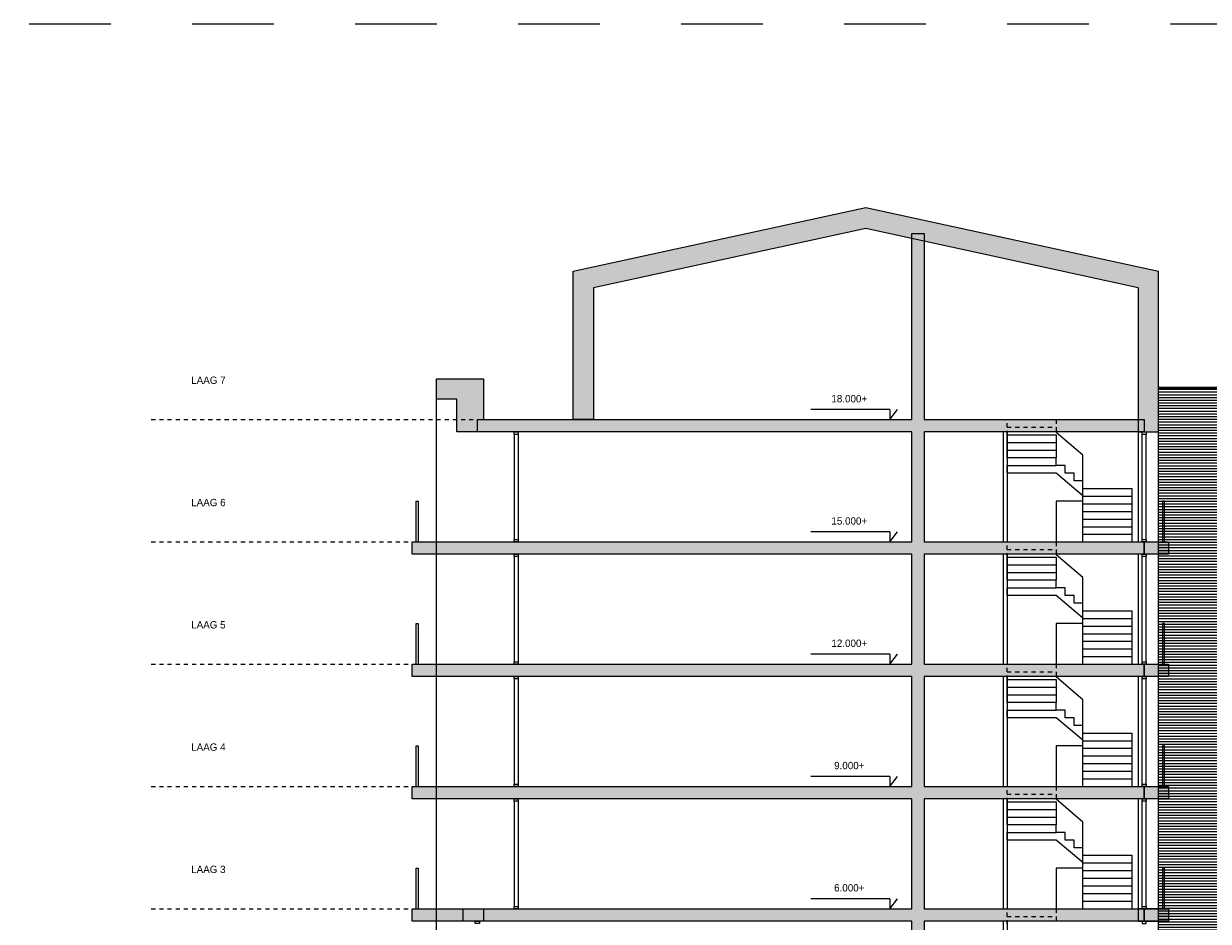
# Model space of a CAD drawing. Header units: metres. Extents: x 146966 to 148695, y 409998 to 410959.
# Tile 24 of 26: x 148153 to 148182, y 410539 to 410561. Entities that reach past the tile are written whole.
import ezdxf

# ---------------------------------------------------------------- set-up
doc = ezdxf.new("R2010")
doc.units = ezdxf.units.M
doc.linetypes.add('DASHED', pattern=[0.75, 0.5, -0.25])
doc.linetypes.add('XX-HIDDEN', pattern=[4, 2, -2])
doc.layers.get('0').update_dxf_attribs({"color": 151})
doc.layers.add('B-WE-OG-ZONE-G', color=7, linetype='XX-HIDDEN', lineweight=18)
for name, color, linetype in [('LAYER01', 251, 'Continuous'), ('LAYER02', 213, 'Continuous'), ('LAYER111', 7, 'Continuous'), ('LAYER21', 253, 'Continuous'), ('LAYER30', 251, 'Continuous')]:
    doc.layers.add(name, color=color, linetype=linetype)
doc.styles.get("Standard").update_dxf_attribs({"font": 'iv-font.shx'})

# ---------------------------------------------------------------- blocks, each defined once
blk = doc.blocks.new('gebouw D')
at = {"layer": 'LAYER111', "linetype": 'Continuous', "lineweight": 5}
for points in [[(148.5, 18237.1), (-351.5, 18640), (6828.4, 20202.6), (6828.4, 19690.9)], [(148.5, 18237.1), (-351.5, 18640), (6828.4, 20202.6), (6828.4, 19690.9)], [(6828.5, 19690.8), (6828.5, 20202.4), (14008.5, 18639.9), (13508.5, 18237)], [(6828.5, 19690.8), (6828.5, 20202.4), (14008.5, 18639.9), (13508.5, 18237)], [(8258.5, 15000), (8108.5, 14850), (7958.5, 15000), (7958.5, 19565.6), (8108.5, 19565.6), (8258.5, 19565.6)], [(8258.5, 15000), (8108.5, 14850), (7958.5, 15000), (7958.5, 19565.6), (8108.5, 19565.6), (8258.5, 19565.6)], [(148.5, 15000), (-351.5, 15000), (-351.5, 18639.9), (148.5, 18237)], [(148.5, 15000), (-351.5, 15000), (-351.5, 18639.9), (148.5, 18237)], [(13508.5, 16000), (14008.5, 16000), (14008.5, 18639.9), (13508.5, 18237)], [(13508.5, 16000), (14008.5, 16000), (14008.5, 18639.9), (13508.5, 18237)], [(-3702, 16000), (-2552, 16000), (-2552, 15000), (-2702, 15000), (-2702, 14700), (-3202, 14700), (-3202, 15500), (-3702, 15500)], [(-3702, 16000), (-2552, 16000), (-2552, 15000), (-2702, 15000), (-2702, 14700), (-3202, 14700), (-3202, 15500), (-3702, 15500)], [(13508.5, 14700), (14008.5, 14700), (14008.5, 16000), (13508.5, 16000)], [(13508.5, 14700), (14008.5, 14700), (14008.5, 16000), (13508.5, 16000)], [(-2701.5, 14700), (-2701.5, 14850), (-2701.5, 15000), (7958.5, 15000), (8108.5, 14850), (7958.5, 14700)], [(-2701.5, 14700), (-2701.5, 14850), (-2701.5, 15000), (7958.5, 15000), (8108.5, 14850), (7958.5, 14700)], [(8258.5, 12000), (8108.5, 11850), (7958.5, 12000), (7958.5, 14700), (8108.5, 14850), (8258.5, 14700)], [(8258.5, 12000), (8108.5, 11850), (7958.5, 12000), (7958.5, 14700), (8108.5, 14850), (8258.5, 14700)], [(8258.5, 14700), (8108.5, 14850), (8258.5, 15000), (13658.5, 15000), (13658.5, 14850), (13658.5, 14700)], [(8258.5, 14700), (8108.5, 14850), (8258.5, 15000), (13658.5, 15000), (13658.5, 14850), (13658.5, 14700)], [(-4301.5, 11700), (-4301.5, 11850), (-4301.5, 12000), (7958.5, 12000), (8108.5, 11850), (7958.5, 11700)], [(-4301.5, 11700), (-4301.5, 11850), (-4301.5, 12000), (7958.5, 12000), (8108.5, 11850), (7958.5, 11700)], [(8258.5, 11700), (8108.5, 11850), (8258.5, 12000), (13658.3, 12000), (13658.3, 11850), (13658.3, 11700)], [(8258.5, 11700), (8108.5, 11850), (8258.5, 12000), (13658.3, 12000), (13658.3, 11850), (13658.3, 11700)], [(13658.5, 11700), (13658.5, 12000), (14258.5, 12000), (14258.5, 11700)], [(13658.5, 11700), (13658.5, 12000), (14258.5, 12000), (14258.5, 11700)], [(8258.5, 9000), (8108.5, 8850), (7958.5, 9000), (7958.5, 11700), (8108.5, 11850), (8258.5, 11700)], [(8258.5, 9000), (8108.5, 8850), (7958.5, 9000), (7958.5, 11700), (8108.5, 11850), (8258.5, 11700)], [(-4301.5, 8700), (-4301.5, 8850), (-4301.5, 9000), (7958.5, 9000), (8108.5, 8850), (7958.5, 8700)], [(-4301.5, 8700), (-4301.5, 8850), (-4301.5, 9000), (7958.5, 9000), (8108.5, 8850), (7958.5, 8700)], [(8258.5, 6000), (8108.5, 5850), (7958.5, 6000), (7958.5, 8700), (8108.5, 8850), (8258.5, 8700)], [(8258.5, 6000), (8108.5, 5850), (7958.5, 6000), (7958.5, 8700), (8108.5, 8850), (8258.5, 8700)], [(8258.5, 8700), (8108.5, 8850), (8258.5, 9000), (13658.3, 9000), (13658.3, 8850), (13658.3, 8700)], [(8258.5, 8700), (8108.5, 8850), (8258.5, 9000), (13658.3, 9000), (13658.3, 8850), (13658.3, 8700)], [(13658.5, 8700), (13658.5, 9000), (14258.5, 9000), (14258.5, 8700)], [(13658.5, 8700), (13658.5, 9000), (14258.5, 9000), (14258.5, 8700)], [(-4301.5, 5700), (-4301.5, 5850), (-4301.5, 6000), (7958.5, 6000), (8108.5, 5850), (7958.5, 5700)], [(-4301.5, 5700), (-4301.5, 5850), (-4301.5, 6000), (7958.5, 6000), (8108.5, 5850), (7958.5, 5700)], [(8258.5, 3000), (8108.5, 2850), (7958.5, 3000), (7958.5, 5700), (8108.5, 5850), (8258.5, 5700)], [(8258.5, 3000), (8108.5, 2850), (7958.5, 3000), (7958.5, 5700), (8108.5, 5850), (8258.5, 5700)], [(8258.5, 5700), (8108.5, 5850), (8258.5, 6000), (13658.3, 6000), (13658.3, 5850), (13658.3, 5700)], [(8258.5, 5700), (8108.5, 5850), (8258.5, 6000), (13658.3, 6000), (13658.3, 5850), (13658.3, 5700)], [(13658.5, 5700), (13658.5, 6000), (14258.5, 6000), (14258.5, 5700)], [(13658.5, 5700), (13658.5, 6000), (14258.5, 6000), (14258.5, 5700)], [(-4301.5, 2700), (-4301.5, 2850), (-4301.5, 3000), (7958.5, 3000), (8108.5, 2850), (7958.5, 2700)], [(-4301.5, 2700), (-4301.5, 2850), (-4301.5, 3000), (7958.5, 3000), (8108.5, 2850), (7958.5, 2700)], [(-2551.5, 2700), (-3051.5, 2700), (-3051.5, 3000), (-2551.5, 3000)], [(-2551.5, 2700), (-3051.5, 2700), (-3051.5, 3000), (-2551.5, 3000)], [(8258.5, 2700), (8108.5, 2850), (8258.5, 3000), (13658.3, 3000), (13658.3, 2850), (13658.3, 2700)], [(8258.5, 2700), (8108.5, 2850), (8258.5, 3000), (13658.3, 3000), (13658.3, 2850), (13658.3, 2700)], [(13508.5, 2700), (14008.5, 2700), (14008.5, 3000), (13508.5, 3000)], [(13508.5, 2700), (14008.5, 2700), (14008.5, 3000), (13508.5, 3000)], [(13658.5, 2700), (13658.5, 3000), (14258.5, 3000), (14258.5, 2700)], [(13658.5, 2700), (13658.5, 3000), (14258.5, 3000), (14258.5, 2700)], [(8258.5, 0), (8108.5, -150), (7958.5, 0), (7958.5, 2700), (8108.5, 2850), (8258.5, 2700)], [(8258.5, 0), (8108.5, -150), (7958.5, 0), (7958.5, 2700), (8108.5, 2850), (8258.5, 2700)]]:
    blk.add_hatch(color=254, dxfattribs=at).paths.add_polyline_path(points, flags=0)
at = {"layer": 'LAYER21', "linetype": 'Continuous', "lineweight": 13}
h = blk.add_hatch(dxfattribs=at)
h.set_pattern_fill('~A--G+M~', color=253, style=0, pattern_type=0)
h.set_pattern_definition([(0, (14008.47, 1500), (0, 67), [])])
h.paths.add_polyline_path([(14008.5, 1500), (14008.5, 5690), (14008.5, 5840), (14008.5, 5990), (14008.5, 7000), (14008.5, 8700), (14008.5, 8850), (14008.5, 9000), (14008.5, 10010), (14008.5, 11690), (14008.5, 11840), (14008.5, 11990), (14008.5, 13000), (14008.5, 15770), (23878.5, 15770), (23878.5, -3000), (22461, -3000), (22461, 14600), (20421, 14600), (20421, -3000), (18581, -3000), (18581, 14600), (17203.5, 14600), (17203.5, 1500)], flags=0)
at = {"layer": 'LAYER01', "color": 213, "linetype": 'Continuous', "lineweight": 13}
for points in [[(-351.5, 18640), (6828.3, 20202.6)], [(6828.5, 20202.4), (14008.5, 18639.9)], [(6828.4, 19690.9), (148.5, 18237.1)], [(13508.5, 18237), (6828.5, 19690.8)], [(7958.5, 15000), (7958.5, 19565.6)], [(7958.5, 19565.6), (8108.5, 19565.6), (8258.5, 19565.6)], [(8258.5, 19565.6), (8258.5, 15000)], [(-351.5, 15000), (-351.5, 18639.9)], [(14008.5, 16000), (14008.5, 18639.9)], [(148.5, 18237), (148.5, 15000)], [(13508.5, 18237), (13508.5, 16000)], [(-2702, 14700), (-3202, 14700), (-3202, 15500), (-3702, 15500), (-3702, 16000), (-2702, 16000), (-2552, 16000), (-2552, 15000)], [(13508.5, 16000), (13508.5, 14700)], [(14008.5, 14700), (14008.5, 16000)], [(-2701.5, 15000), (7958.5, 15000)], [(-2701.5, 14700), (-2701.5, 14850), (-2701.5, 15000)], [(148.5, 15000), (-351.5, 15000)], [(8258.5, 15000), (13658.5, 15000)], [(13658.5, 15000), (13658.5, 14850), (13658.5, 14700)], [(7958.5, 14700), (-2701.5, 14700)], [(7958.5, 12000), (7958.5, 14700)], [(13658.5, 14700), (8258.5, 14700)], [(8258.5, 14700), (8258.5, 12000)], [(10198.5, 14700), (10198.5, 12000)], [(10298.5, 14700), (10298.5, 12000)], [(13508.5, 14700), (14008.5, 14700)], [(-4202, 12000), (-4202, 13000), (-4152, 13000), (-4152, 12000)], [(14158.5, 12000), (14158.5, 13000), (14108.5, 13000), (14108.5, 12000)], [(-4301.5, 12000), (7958.5, 12000)], [(-4301.5, 11700), (-4301.5, 11850), (-4301.5, 12000)], [(8258.5, 12000), (13658.3, 12000)], [(13658.3, 12000), (13658.3, 11850), (13658.3, 11700)], [(13658.5, 12000), (14258.5, 12000)], [(13658.5, 11700), (13658.5, 12000)], [(14258.5, 12000), (14258.5, 11700)], [(7958.5, 11700), (-4301.5, 11700)], [(7958.5, 9000), (7958.5, 11700)], [(13658.3, 11700), (8258.5, 11700)], [(8258.5, 11700), (8258.5, 9000)], [(10198.5, 11700), (10198.5, 9000)], [(10298.5, 11700), (10298.5, 9000)], [(14258.5, 11700), (13658.5, 11700)], [(-4202, 9000), (-4202, 10000), (-4152, 10000), (-4152, 9000)], [(14158.5, 9000), (14158.5, 10000), (14108.5, 10000), (14108.5, 9000)], [(-4301.5, 9000), (7958.5, 9000)], [(-4301.5, 8700), (-4301.5, 8850), (-4301.5, 9000)], [(8258.5, 9000), (13658.3, 9000)], [(13658.3, 9000), (13658.3, 8850), (13658.3, 8700)], [(13658.5, 9000), (14258.5, 9000)], [(13658.5, 8700), (13658.5, 9000)], [(14258.5, 9000), (14258.5, 8700)], [(7958.5, 8700), (-4301.5, 8700)], [(7958.5, 6000), (7958.5, 8700)], [(13658.3, 8700), (8258.5, 8700)], [(8258.5, 8700), (8258.5, 6000)], [(10198.5, 8700), (10198.5, 6000)], [(10298.5, 8700), (10298.5, 6000)], [(14258.5, 8700), (13658.5, 8700)], [(-4202, 6000), (-4202, 7000), (-4152, 7000), (-4152, 6000)], [(14158.5, 6000), (14158.5, 7000), (14108.5, 7000), (14108.5, 6000)], [(-4301.5, 6000), (7958.5, 6000)], [(-4301.5, 5700), (-4301.5, 5850), (-4301.5, 6000)], [(8258.5, 6000), (13658.3, 6000)], [(13658.3, 6000), (13658.3, 5850), (13658.3, 5700)], [(13658.5, 6000), (14258.5, 6000)], [(13658.5, 5700), (13658.5, 6000)], [(14258.5, 6000), (14258.5, 5700)], [(7958.5, 5700), (-4301.5, 5700)], [(7958.5, 3000), (7958.5, 5700)], [(13658.3, 5700), (8258.5, 5700)], [(8258.5, 5700), (8258.5, 3000)], [(10198.5, 5700), (10198.5, 3000)], [(10298.5, 5700), (10298.5, 3000)], [(14258.5, 5700), (13658.5, 5700)], [(-4202, 3000), (-4202, 4000), (-4152, 4000), (-4152, 3000)], [(14158.5, 3000), (14158.5, 4000), (14108.5, 4000), (14108.5, 3000)], [(-4301.5, 3000), (7958.5, 3000)], [(-4301.5, 2700), (-4301.5, 2850), (-4301.5, 3000)], [(-3051.5, 2700), (-3051.5, 3000)], [(-3051.5, 3000), (-2551.5, 3000)], [(-2551.5, 3000), (-2551.5, 2700)], [(8258.5, 3000), (13658.3, 3000)], [(13508.5, 3000), (13508.5, 2700)], [(14008.5, 3000), (13508.5, 3000)], [(13658.3, 3000), (13658.3, 2850), (13658.3, 2700)], [(13658.5, 3000), (14258.5, 3000)], [(13658.5, 2700), (13658.5, 3000)], [(14008.5, 2700), (14008.5, 3000)], [(14258.5, 3000), (14258.5, 2700)], [(7958.5, 2700), (-4301.5, 2700)], [(-2551.5, 2700), (-3051.5, 2700)], [(7958.5, 0), (7958.5, 2700)], [(13658.3, 2700), (8258.5, 2700)], [(8258.5, 2700), (8258.5, 0)], [(10198.5, 2700), (10198.5, 0)], [(10298.5, 2700), (10298.5, 0)], [(13508.5, 2700), (14008.5, 2700)], [(14258.5, 2700), (13658.5, 2700)]]:
    blk.add_lwpolyline(points, dxfattribs=at)
at = {"layer": 'LAYER01', "color": 251, "linetype": 'Continuous', "lineweight": 5}
blk.add_lwpolyline([(14008.5, -3000), (14008.5, 15800), (23878.5, 15800), (23878.5, -3000)], close=True, dxfattribs=at)
for points in [[(14008.5, 15770), (23878.5, 15770)], [(-3702, -3000), (-3702, 15500)], [(10298.5, 14437.5), (10298.5, 14625), (11498.5, 14625), (11498.5, 14437.5)], [(12158.5, 14125), (11498.5, 14687.5)], [(13508.5, 14700), (13508.5, 12000)], [(14008.5, 12000), (14008.5, 14700)], [(10298.5, 14250), (10298.5, 14437.5), (11498.5, 14437.5), (11498.5, 14250)], [(10298.5, 14062.5), (10298.5, 14250), (11498.5, 14250), (11498.5, 14062.5)], [(11498.5, 13875), (11498.5, 14062.5), (10298.5, 14062.5)], [(10298.5, 14062.5), (10298.5, 13696), (11498.5, 13696), (12158.5, 13142)], [(11498.5, 13875), (11498.5, 14062.5), (10298.5, 14062.5)], [(12158.5, 13000), (12158.5, 14125)], [(10298.5, 13696), (10298.5, 13875), (11498.5, 13875)], [(11718.5, 13687.5), (11718.5, 13875), (11498.5, 13875)], [(11938.5, 13500), (11938.5, 13687.5), (11718.5, 13687.5)], [(12158.5, 13312.5), (12158.5, 13500), (11938.5, 13500)], [(12158.5, 13125), (12158.5, 13312.5), (13358.5, 13312.5), (13358.5, 13125)], [(12158.5, 12937.5), (12158.5, 13125), (13358.5, 13125), (13358.5, 12937.5)], [(12158.5, 13000), (11498.5, 13000), (11498.5, 12000)], [(12158.5, 12750), (12158.5, 12937.5), (13358.5, 12937.5), (13358.5, 12750)], [(12158.5, 12562.5), (12158.5, 12750), (13358.5, 12750), (13358.5, 12562.5)], [(12158.5, 12375), (12158.5, 12562.5), (13358.5, 12562.5), (13358.5, 12375)], [(12158.5, 12187.5), (12158.5, 12375), (13358.5, 12375), (13358.5, 12187.5)], [(12158.5, 12000), (12158.5, 12187.5), (13358.5, 12187.5), (13358.5, 12000)], [(12158.5, 11125), (11498.5, 11687.5)], [(13508.5, 11700), (13508.5, 9000)], [(14008.5, 9000), (14008.5, 11700)], [(10298.5, 11437.5), (10298.5, 11625), (11498.5, 11625), (11498.5, 11437.5)], [(10298.5, 11250), (10298.5, 11437.5), (11498.5, 11437.5), (11498.5, 11250)], [(10298.5, 11062.5), (10298.5, 11250), (11498.5, 11250), (11498.5, 11062.5)], [(11498.5, 10875), (11498.5, 11062.5), (10298.5, 11062.5)], [(10298.5, 11062.5), (10298.5, 10696), (11498.5, 10696), (12158.5, 10142)], [(11498.5, 10875), (11498.5, 11062.5), (10298.5, 11062.5)], [(12158.5, 10000), (12158.5, 11125)], [(10298.5, 10696), (10298.5, 10875), (11498.5, 10875)], [(11718.5, 10687.5), (11718.5, 10875), (11498.5, 10875)], [(11938.5, 10500), (11938.5, 10687.5), (11718.5, 10687.5)], [(12158.5, 10312.5), (12158.5, 10500), (11938.5, 10500)], [(12158.5, 10125), (12158.5, 10312.5), (13358.5, 10312.5), (13358.5, 10125)], [(12158.5, 10000), (11498.5, 10000), (11498.5, 9000)], [(12158.5, 9937.5), (12158.5, 10125), (13358.5, 10125), (13358.5, 9937.5)], [(12158.5, 9750), (12158.5, 9937.5), (13358.5, 9937.5), (13358.5, 9750)], [(12158.5, 9562.5), (12158.5, 9750), (13358.5, 9750), (13358.5, 9562.5)], [(12158.5, 9375), (12158.5, 9562.5), (13358.5, 9562.5), (13358.5, 9375)], [(12158.5, 9187.5), (12158.5, 9375), (13358.5, 9375), (13358.5, 9187.5)], [(12158.5, 9000), (12158.5, 9187.5), (13358.5, 9187.5), (13358.5, 9000)], [(10298.5, 8437.5), (10298.5, 8625), (11498.5, 8625), (11498.5, 8437.5)], [(10298.5, 8250), (10298.5, 8437.5), (11498.5, 8437.5), (11498.5, 8250)], [(12158.5, 8125), (11498.5, 8687.5)], [(13508.5, 8700), (13508.5, 6000)], [(14008.5, 6000), (14008.5, 8700)], [(10298.5, 8062.5), (10298.5, 8250), (11498.5, 8250), (11498.5, 8062.5)], [(11498.5, 7875), (11498.5, 8062.5), (10298.5, 8062.5)], [(10298.5, 8062.5), (10298.5, 7696), (11498.5, 7696), (12158.5, 7142)], [(11498.5, 7875), (11498.5, 8062.5), (10298.5, 8062.5)], [(10298.5, 7696), (10298.5, 7875), (11498.5, 7875)], [(11718.5, 7687.5), (11718.5, 7875), (11498.5, 7875)], [(12158.5, 7000), (12158.5, 8125)], [(11938.5, 7500), (11938.5, 7687.5), (11718.5, 7687.5)], [(12158.5, 7312.5), (12158.5, 7500), (11938.5, 7500)], [(12158.5, 7125), (12158.5, 7312.5), (13358.5, 7312.5), (13358.5, 7125)], [(12158.5, 7000), (11498.5, 7000), (11498.5, 6000)], [(12158.5, 6937.5), (12158.5, 7125), (13358.5, 7125), (13358.5, 6937.5)], [(12158.5, 6750), (12158.5, 6937.5), (13358.5, 6937.5), (13358.5, 6750)], [(12158.5, 6562.5), (12158.5, 6750), (13358.5, 6750), (13358.5, 6562.5)], [(12158.5, 6375), (12158.5, 6562.5), (13358.5, 6562.5), (13358.5, 6375)], [(12158.5, 6187.5), (12158.5, 6375), (13358.5, 6375), (13358.5, 6187.5)], [(12158.5, 6000), (12158.5, 6187.5), (13358.5, 6187.5), (13358.5, 6000)], [(10298.5, 5437.5), (10298.5, 5625), (11498.5, 5625), (11498.5, 5437.5)], [(12158.5, 5125), (11498.5, 5687.5)], [(13508.5, 5700), (13508.5, 3000)], [(14008.5, 3000), (14008.5, 5700)], [(10298.5, 5250), (10298.5, 5437.5), (11498.5, 5437.5), (11498.5, 5250)], [(10298.5, 5062.5), (10298.5, 5250), (11498.5, 5250), (11498.5, 5062.5)], [(11498.5, 4875), (11498.5, 5062.5), (10298.5, 5062.5)], [(10298.5, 5062.5), (10298.5, 4696), (11498.5, 4696), (12158.5, 4142)], [(11498.5, 4875), (11498.5, 5062.5), (10298.5, 5062.5)], [(12158.5, 4000), (12158.5, 5125)], [(10298.5, 4696), (10298.5, 4875), (11498.5, 4875)], [(11718.5, 4687.5), (11718.5, 4875), (11498.5, 4875)], [(11938.5, 4500), (11938.5, 4687.5), (11718.5, 4687.5)], [(12158.5, 4312.5), (12158.5, 4500), (11938.5, 4500)], [(12158.5, 4125), (12158.5, 4312.5), (13358.5, 4312.5), (13358.5, 4125)], [(12158.5, 3937.5), (12158.5, 4125), (13358.5, 4125), (13358.5, 3937.5)], [(12158.5, 4000), (11498.5, 4000), (11498.5, 3000)], [(12158.5, 3750), (12158.5, 3937.5), (13358.5, 3937.5), (13358.5, 3750)], [(12158.5, 3562.5), (12158.5, 3750), (13358.5, 3750), (13358.5, 3562.5)], [(12158.5, 3375), (12158.5, 3562.5), (13358.5, 3562.5), (13358.5, 3375)], [(12158.5, 3187.5), (12158.5, 3375), (13358.5, 3375), (13358.5, 3187.5)], [(12158.5, 3000), (12158.5, 3187.5), (13358.5, 3187.5), (13358.5, 3000)]]:
    blk.add_lwpolyline(points, dxfattribs=at)
at = {"layer": 'LAYER01', "color": 213, "linetype": 'DASHED', "lineweight": 13}
for points in [[(-10702, 15000), (3207, 15000)], [(-10702, 12000), (3207, 12000)], [(-10702, 9000), (3207, 9000)], [(-10702, 6000), (3207, 6000)], [(-10702, 3000), (3207, 3000)]]:
    blk.add_lwpolyline(points, dxfattribs=at)
at = {"layer": 'LAYER01', "color": 251, "linetype": 'DASHED', "lineweight": 5}
for points in [[(10298.5, 14812.5), (10298.5, 15000), (11498.5, 15000), (11498.5, 14812.5)], [(10298.5, 14625), (10298.5, 14812.5), (11498.5, 14812.5), (11498.5, 14625)], [(10298.5, 11812.5), (10298.5, 12000), (11498.5, 12000), (11498.5, 11812.5)], [(10298.5, 11625), (10298.5, 11812.5), (11498.5, 11812.5), (11498.5, 11625)], [(10298.5, 8812.5), (10298.5, 9000), (11498.5, 9000), (11498.5, 8812.5)], [(10298.5, 8625), (10298.5, 8812.5), (11498.5, 8812.5), (11498.5, 8625)], [(10298.5, 5812.5), (10298.5, 6000), (11498.5, 6000), (11498.5, 5812.5)], [(10298.5, 5625), (10298.5, 5812.5), (11498.5, 5812.5), (11498.5, 5625)], [(10298.5, 2812.5), (10298.5, 3000), (11498.5, 3000), (11498.5, 2812.5)], [(10298.5, 2625), (10298.5, 2812.5), (11498.5, 2812.5), (11498.5, 2625)]]:
    blk.add_lwpolyline(points, dxfattribs=at)
at = {"layer": 'LAYER02', "color": 213, "linetype": 'Continuous', "lineweight": 13}
for points in [[(7423.5, 15246.9), (5481.7, 15246.9)], [(7423.5, 15246.9), (7423.5, 15000.1), (7607.8, 15246.9)], [(7423.5, 12246.9), (5481.7, 12246.9)], [(7423.5, 12246.9), (7423.5, 12000.1), (7607.8, 12246.9)], [(7423.5, 9246.9), (5481.7, 9246.9)], [(7423.5, 9246.9), (7423.5, 9000.1), (7607.8, 9246.9)], [(7423.5, 6246.9), (5481.7, 6246.9)], [(7423.5, 6246.9), (7423.5, 6000.1), (7607.8, 6246.9)], [(7423.5, 3246.9), (5481.7, 3246.9)], [(7423.5, 3246.9), (7423.5, 3000.1), (7607.8, 3246.9)]]:
    blk.add_lwpolyline(points, dxfattribs=at)
at = {"layer": 'LAYER30', "color": 251, "linetype": 'Continuous', "lineweight": 5}
for points in [[(-1701.5, 14700), (-1701.5, 14640), (-1801.5, 14640), (-1801.5, 14700)], [(13608.5, 14640), (13608.5, 14700), (13708.5, 14700), (13708.5, 14640)], [(-1701.5, 12060), (-1701.5, 12000), (-1801.5, 12000), (-1801.5, 12060)], [(13608.5, 12000), (13608.5, 12060), (13708.5, 12060), (13708.5, 12000)], [(-1701.5, 11700), (-1701.5, 11640), (-1801.5, 11640), (-1801.5, 11700)], [(13608.5, 11640), (13608.5, 11700), (13708.5, 11700), (13708.5, 11640)], [(-1701.5, 9060), (-1701.5, 9000), (-1801.5, 9000), (-1801.5, 9060)], [(13608.5, 9000), (13608.5, 9060), (13708.5, 9060), (13708.5, 9000)], [(-1701.5, 8700), (-1701.5, 8640), (-1801.5, 8640), (-1801.5, 8700)], [(13608.5, 8640), (13608.5, 8700), (13708.5, 8700), (13708.5, 8640)], [(-1701.5, 6060), (-1701.5, 6000), (-1801.5, 6000), (-1801.5, 6060)], [(13608.5, 6000), (13608.5, 6060), (13708.5, 6060), (13708.5, 6000)], [(-1701.5, 5700), (-1701.5, 5640), (-1801.5, 5640), (-1801.5, 5700)], [(13608.5, 5640), (13608.5, 5700), (13708.5, 5700), (13708.5, 5640)], [(-1701.5, 3060), (-1701.5, 3000), (-1801.5, 3000), (-1801.5, 3060)], [(13608.5, 3000), (13608.5, 3060), (13708.5, 3060), (13708.5, 3000)], [(-2651.5, 2700), (-2651.5, 2640), (-2751.5, 2640), (-2751.5, 2700)], [(13708.5, 2640), (13708.5, 2700), (13608.5, 2700), (13608.5, 2640)]]:
    blk.add_lwpolyline(points, close=True, dxfattribs=at)
for points in [[(-1801.5, 14640), (-1801.5, 12060)], [(-1701.5, 14640), (-1701.5, 12060)], [(13608.5, 12060), (13608.5, 14640)], [(13708.5, 12060), (13708.5, 14640)], [(-1801.5, 11640), (-1801.5, 9060)], [(-1701.5, 11640), (-1701.5, 9060)], [(13608.5, 9060), (13608.5, 11640)], [(13708.5, 9060), (13708.5, 11640)], [(-1801.5, 8640), (-1801.5, 6060)], [(-1701.5, 8640), (-1701.5, 6060)], [(13608.5, 6060), (13608.5, 8640)], [(13708.5, 6060), (13708.5, 8640)], [(-1801.5, 5640), (-1801.5, 3060)], [(-1701.5, 5640), (-1701.5, 3060)], [(13608.5, 3060), (13608.5, 5640)], [(13708.5, 3060), (13708.5, 5640)]]:
    blk.add_lwpolyline(points, dxfattribs=at)
at = {"layer": 'LAYER01', "color": 7, "linetype": 'Continuous', "lineweight": 0, "char_height": 180, "attachment_point": 7, "line_spacing_factor": 1.2}
for s, insert in [('LAAG 7', (-9721.6, 15875)), ('LAAG 6', (-9721.6, 12875)), ('LAAG 5', (-9721.6, 9875)), ('LAAG 4', (-9721.6, 6875)), ('LAAG 3', (-9721.6, 3875))]:
    blk.add_mtext(s, dxfattribs=dict(at, insert=insert))
at = {"layer": 'LAYER02', "color": 7, "linetype": 'Continuous', "lineweight": 0, "char_height": 180, "attachment_point": 7, "line_spacing_factor": 1.2}
for s, insert in [('18.000+', (5985.9, 15422.6)), ('15.000+', (5985.9, 12422.6)), ('12.000+', (5985.9, 9422.6)), (' 9.000+', (5985.9, 6422.6)), (' 6.000+', (5985.9, 3422.6))]:
    blk.add_mtext(s, dxfattribs=dict(at, insert=insert))

msp = doc.modelspace()

# ---------------------------------------------------------------- block references
at = {"linetype": 'Continuous', "lineweight": 0, "xscale": 0.001, "yscale": 0.001, "zscale": 0.001}
msp.add_blockref('gebouw D', (148166.698, 410535.958), dxfattribs=at)

# ---------------------------------------------------------------- next in the draw order: linework, layer by layer
at = {"layer": 'B-WE-OG-ZONE-G'}
msp.add_lwpolyline([(148093, 410560.672), (148198.134, 410560.672), (148198.134, 410476.599), (148093, 410476.599)], close=True, dxfattribs=at)

doc.saveas('drawing.dxf')
